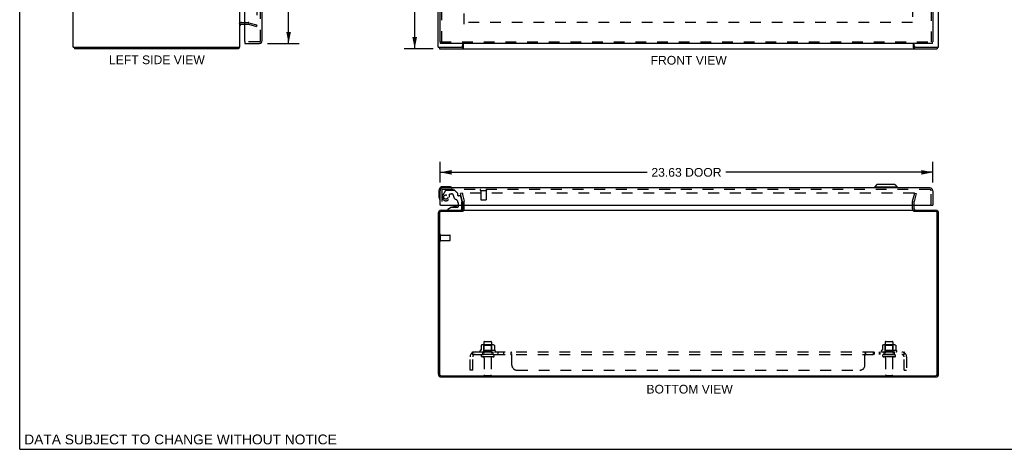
# Model space of a CAD drawing. Header units: inches. Extents: x 0 to 94.4, y 0 to 61.1.
# Tile 1 of 4: x 0 to 47.2, y 0 to 20.6. Entities that reach past the tile are written whole.
import ezdxf

# ---------------------------------------------------------------- set-up
doc = ezdxf.new("R2010")
doc.units = ezdxf.units.IN
doc.header["$LTSCALE"] = 5.194444
doc.header["$MEASUREMENT"] = 0
doc.linetypes.add('HIDDEN', pattern=[0.2, 0.1, -0.1])
doc.layers.get('0').update_dxf_attribs({"linetype": 'CONTINUOUS'})
for name, color, linetype in [('DEFAULT_2', 8, 'HIDDEN'), ('DIMENSIONS', 7, 'CONTINUOUS'), ('DOOR_ASSEMBLY', 7, 'CONTINUOUS'), ('SUBPANEL', 7, 'CONTINUOUS')]:
    doc.layers.add(name, color=color, linetype=linetype)
doc.styles.get("Standard").update_dxf_attribs({"font": 'arial.ttf'})
doc.dimstyles.new('DIMSTYLE_1', dxfattribs={"dimtxt": 0.416667, "dimasz": 0.555556, "dimexe": 0.09, "dimexo": 0.07, "dimgap": 0.0375, "dimtad": 0, "dimtih": 1, "dimtoh": 1, "dimzin": 4, "dimdsep": 46, "dimtxsty": 'Standard', "dimblk": '_FILLED', "dimblk1": '_FILLED', "dimblk2": '_FILLED', "dimcen": 0.09, "dimadec": 3, "dimazin": 1, "dimtfac": 1, "dimtdec": 3, "dimtofl": 0, "dimtmove": 0, "dimatfit": 3, "dimldrblk": '_FILLED', "dimfxl": 0, "dimtolj": 1, "dimtzin": 4, "dimarcsym": 0})

# ---------------------------------------------------------------- blocks, each defined once
blk = doc.blocks.new('_FILLED')
at = {"color": 0, "linetype": 'ByBlock'}
blk.add_solid([(0, 0), (-1, 0.2), (-1, -0.2)], dxfattribs=at)
blk = doc.blocks.new('*D2')
at = {"layer": 'DIMENSIONS', "color": 2, "linetype": 'Continuous'}
for p, q in [((19.825, 43.214), (18.444, 43.214)), ((18.944, 43.214), (18.944, 31.63)), ((18.944, 19.214), (18.944, 30.797)), ((19.825, 19.214), (18.444, 19.214))]:
    blk.add_line(p, q, dxfattribs=at)
at = {"layer": 'DIMENSIONS', "color": 2, "linetype": 'Continuous', "xscale": 0.5555555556, "yscale": 0.5555555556, "zscale": 0.5555555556}
for p, rotation in [((18.944, 43.214), 90), ((18.944, 19.214), 270)]:
    blk.add_blockref('_FILLED', p, dxfattribs=dict(at, rotation=rotation))
at = {"layer": 'DIMENSIONS', "color": 2, "linetype": 'Continuous', "insert": (18.944, 31.422), "char_height": 0.4167, "width": 1.45601, "attachment_point": 2, "line_spacing_factor": 0.9}
blk.add_mtext('24.00', dxfattribs=at)
blk = doc.blocks.new('*D4')
at = {"layer": 'DIMENSIONS', "color": 2, "linetype": 'Continuous'}
for p, q in [((11.884, 42.964), (13.396, 42.964)), ((12.896, 42.964), (12.896, 31.827)), ((12.896, 19.464), (12.896, 30.369)), ((11.884, 19.464), (13.396, 19.464))]:
    blk.add_line(p, q, dxfattribs=at)
at = {"layer": 'DIMENSIONS', "color": 2, "linetype": 'Continuous', "xscale": 0.5555555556, "yscale": 0.5555555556, "zscale": 0.5555555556}
for p, rotation in [((12.896, 42.964), 90), ((12.896, 19.464), 270)]:
    blk.add_blockref('_FILLED', p, dxfattribs=dict(at, rotation=rotation))
at = {"layer": 'DIMENSIONS', "color": 2, "linetype": 'Continuous', "insert": (12.896, 31.619), "char_height": 0.4167, "width": 1.74411, "attachment_point": 2, "line_spacing_factor": 0.9}
blk.add_mtext('23.50\\PDOOR', dxfattribs=at)
blk = doc.blocks.new('*D5')
at = {"layer": 'DIMENSIONS', "color": 2, "linetype": 'Continuous'}
for p, q in [((20.166, 12.79), (20.166, 13.784)), ((43.791, 12.79), (43.791, 13.784)), ((20.166, 13.284), (30.089, 13.284)), ((43.791, 13.284), (33.867, 13.284))]:
    blk.add_line(p, q, dxfattribs=at)
at = {"layer": 'DIMENSIONS', "color": 2, "linetype": 'Continuous', "xscale": 0.5555555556, "yscale": 0.5555555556, "zscale": 0.5555555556, "rotation": 180}
blk.add_blockref('_FILLED', (20.166, 13.284), dxfattribs=at)
at = {"layer": 'DIMENSIONS', "color": 2, "linetype": 'Continuous', "xscale": 0.5555555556, "yscale": 0.5555555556, "zscale": 0.5555555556}
blk.add_blockref('_FILLED', (43.791, 13.284), dxfattribs=at)
at = {"layer": 'DIMENSIONS', "color": 2, "linetype": 'Continuous', "insert": (31.978, 13.492), "char_height": 0.4167, "width": 3.36121, "attachment_point": 2, "line_spacing_factor": 0.9}
blk.add_mtext('23.63 DOOR', dxfattribs=at)

msp = doc.modelspace()

# ---------------------------------------------------------------- linework, layer by layer
at = {"color": 7, "linetype": 'Continuous'}
for p, q in [((0, 0), (0, 61.111)), ((2.625, 19.289), (2.625, 19.214)), ((10.499, 19.289), (10.499, 19.214)), ((20.134, 19.289), (20.134, 19.214)), ((21.242, 19.289), (21.186, 19.289)), ((21.242, 19.289), (21.242, 19.214)), ((42.956, 19.289), (42.899, 19.289)), ((42.899, 19.289), (42.899, 19.214)), ((44.008, 19.289), (44.008, 19.214)), ((21.246, 11.407), (21.246, 11.468)), ((42.896, 11.407), (42.896, 11.468)), ((0, 0), (94.444, 0))]:
    msp.add_line(p, q, dxfattribs=at)
at = {"color": 3, "linetype": 'Continuous'}
for p, q in [((2.562, 19.289), (2.562, 43.139)), ((10.562, 19.289), (10.562, 43.139)), ((20.071, 19.289), (20.071, 43.139)), ((44.071, 19.289), (44.071, 43.139)), ((10.632, 20.389), (10.805, 20.389)), ((21.246, 19.349), (21.246, 19.464)), ((21.273, 19.464), (21.273, 19.257)), ((42.869, 19.257), (42.869, 19.464)), ((42.896, 19.349), (42.896, 19.464)), ((2.562, 19.289), (10.562, 19.289)), ((10.499, 19.214), (2.625, 19.214)), ((20.071, 19.289), (21.186, 19.289)), ((20.134, 19.214), (44.008, 19.214)), ((42.877, 19.242), (42.88, 19.235)), ((42.956, 19.289), (44.071, 19.289)), ((21.242, 11.405), (20.214, 11.405)), ((20.216, 11.468), (21.246, 11.468)), ((21.246, 11.538), (21.246, 11.711)), ((21.273, 11.468), (42.869, 11.468)), ((42.896, 11.538), (42.896, 11.711)), ((42.896, 11.468), (43.926, 11.468)), ((43.928, 11.405), (42.899, 11.405)), ((20.071, 11.323), (20.071, 3.613)), ((20.134, 11.325), (20.134, 3.611)), ((44.008, 3.611), (44.008, 11.325)), ((44.071, 3.613), (44.071, 11.323)), ((20.214, 3.531), (43.928, 3.531)), ((20.216, 3.468), (43.926, 3.468))]:
    msp.add_line(p, q, dxfattribs=at)
for points in [[(10.509, 19.23), (10.508, 19.228), (10.508, 19.226), (10.507, 19.224), (10.507, 19.222), (10.506, 19.221), (10.505, 19.219), (10.505, 19.218), (10.504, 19.217), (10.503, 19.216), (10.503, 19.215), (10.502, 19.215), (10.501, 19.214), (10.5, 19.214), (10.5, 19.214), (10.499, 19.214)], [(10.52, 19.257), (10.519, 19.256), (10.518, 19.254), (10.517, 19.253), (10.516, 19.251), (10.515, 19.249), (10.514, 19.247), (10.513, 19.244), (10.512, 19.242), (10.512, 19.239), (10.511, 19.237), (10.509, 19.23)], [(21.261, 19.235), (21.26, 19.232), (21.259, 19.23), (21.258, 19.228), (21.257, 19.226), (21.256, 19.224), (21.255, 19.222), (21.254, 19.221), (21.253, 19.219), (21.252, 19.218), (21.25, 19.217), (21.249, 19.216), (21.248, 19.215), (21.247, 19.215), (21.246, 19.214), (21.245, 19.214), (21.244, 19.214), (21.242, 19.214)], [(21.273, 19.257), (21.271, 19.256), (21.27, 19.254), (21.269, 19.253), (21.268, 19.251), (21.267, 19.249), (21.266, 19.247), (21.265, 19.244), (21.264, 19.242), (21.261, 19.235)], [(42.869, 19.257), (42.87, 19.256), (42.871, 19.254), (42.872, 19.253), (42.873, 19.251), (42.874, 19.249), (42.875, 19.247), (42.876, 19.244), (42.877, 19.242)], [(42.88, 19.235), (42.881, 19.232), (42.882, 19.23), (42.883, 19.228), (42.884, 19.226), (42.885, 19.224), (42.886, 19.222), (42.887, 19.221), (42.888, 19.219), (42.89, 19.218), (42.891, 19.217), (42.892, 19.216), (42.893, 19.215), (42.894, 19.215), (42.895, 19.214), (42.896, 19.214), (42.897, 19.214), (42.899, 19.214)]]:
    msp.add_lwpolyline(points, dxfattribs=at)
at = {"color": 7, "linetype": 'Continuous'}
for points in [[(21.273, 19.31), (21.271, 19.31), (21.27, 19.31), (21.269, 19.31), (21.268, 19.31), (21.267, 19.309), (21.265, 19.309), (21.264, 19.308), (21.263, 19.308), (21.262, 19.307), (21.261, 19.306), (21.26, 19.305), (21.259, 19.304), (21.258, 19.303), (21.257, 19.302), (21.256, 19.3), (21.255, 19.299), (21.254, 19.298), (21.253, 19.296), (21.252, 19.295), (21.251, 19.294), (21.25, 19.293), (21.249, 19.291), (21.248, 19.291), (21.247, 19.29), (21.245, 19.289), (21.244, 19.289), (21.243, 19.289), (21.242, 19.289)], [(42.869, 19.31), (42.87, 19.31), (42.871, 19.31), (42.872, 19.31), (42.873, 19.31), (42.874, 19.309), (42.876, 19.309), (42.877, 19.308), (42.878, 19.308), (42.879, 19.307), (42.88, 19.306), (42.881, 19.305), (42.882, 19.304), (42.883, 19.303), (42.884, 19.302), (42.885, 19.3), (42.886, 19.299), (42.887, 19.298), (42.888, 19.296), (42.889, 19.295), (42.89, 19.294), (42.891, 19.293), (42.892, 19.291), (42.893, 19.291), (42.895, 19.29), (42.896, 19.289), (42.897, 19.289), (42.898, 19.289), (42.899, 19.289)]]:
    msp.add_lwpolyline(points, dxfattribs=at)
at = {"color": 3, "linetype": 'Continuous'}
for centre, radius, start, end in [((10.632, 20.319), 0.07, 90, 180), ((10.417, 19.359), 0.145, 315.3986, 331.1263), ((21.186, 19.349), 0.06, 270, 360), ((42.956, 19.349), 0.06, 180, 270), ((20.216, 11.323), 0.145, 90, 180), ((20.214, 11.325), 0.08, 90, 180), ((21.176, 11.538), 0.07, 272.7711, 360), ((42.966, 11.538), 0.07, 180, 266.768), ((43.926, 11.323), 0.145, 0, 90), ((43.928, 11.325), 0.08, 0, 90), ((20.216, 3.613), 0.145, 180, 270), ((20.214, 3.611), 0.08, 180, 270), ((43.926, 3.613), 0.145, 270, 360), ((43.928, 3.611), 0.08, 270, 360)]:
    msp.add_arc(centre, radius, start, end, dxfattribs=at)
at = {"layer": 'DEFAULT_2', "color": 8, "linetype": 'HIDDEN'}
for p, q in [((11.374, 42.123), (11.374, 20.305)), ((21.321, 20.389), (21.321, 42.039)), ((42.821, 42.039), (42.821, 20.389)), ((10.632, 20.464), (10.96, 20.464)), ((10.805, 20.389), (10.96, 20.389)), ((10.971, 20.387), (11.355, 20.284)), ((10.99, 20.46), (11.374, 20.357)), ((11.355, 20.284), (11.374, 20.357)), ((42.819, 20.464), (21.323, 20.464)), ((21.214, 12.28), (21.141, 12.261)), ((21.214, 12.28), (21.317, 11.896)), ((42.896, 12.28), (21.245, 12.28)), ((42.824, 11.896), (42.927, 12.28)), ((42.927, 12.28), (43, 12.261)), ((21.244, 11.877), (21.141, 12.261)), ((21.246, 11.711), (21.246, 11.866)), ((21.321, 11.538), (21.321, 11.866)), ((42.821, 11.538), (42.821, 11.866)), ((42.896, 11.711), (42.896, 11.866)), ((43, 12.261), (42.897, 11.877)), ((20.146, 10.001), (20.146, 10.285)), ((20.189, 10.001), (20.189, 10.285)), ((20.189, 10.267), (20.636, 10.267)), ((20.189, 10.019), (20.636, 10.019)), ((20.646, 10.029), (20.646, 10.257)), ((22.801, 4.738), (22.09, 4.738)), ((22.127, 4.983), (22.127, 4.764)), ((22.701, 5.004), (22.19, 5.004)), ((22.262, 4.984), (22.242, 5.004)), ((22.258, 5.138), (22.258, 4.543)), ((22.262, 4.688), (22.262, 4.984)), ((22.629, 4.984), (22.262, 4.984)), ((22.288, 5.168), (22.603, 5.168)), ((22.629, 4.984), (22.649, 5.004)), ((22.629, 4.688), (22.629, 4.984)), ((22.633, 5.138), (22.633, 4.543)), ((22.764, 4.983), (22.764, 4.764)), ((42.051, 4.738), (41.34, 4.738)), ((41.377, 4.983), (41.377, 4.764)), ((41.951, 5.004), (41.44, 5.004)), ((41.512, 4.984), (41.492, 5.004)), ((41.508, 5.138), (41.508, 4.543)), ((41.879, 4.984), (41.512, 4.984)), ((41.512, 4.688), (41.512, 4.984)), ((41.538, 5.168), (41.853, 5.168)), ((41.879, 4.984), (41.899, 5.004)), ((41.879, 4.688), (41.879, 4.984)), ((41.883, 5.138), (41.883, 4.543)), ((42.014, 4.983), (42.014, 4.764)), ((22.111, 4.668), (22.78, 4.668)), ((22.703, 4.543), (22.188, 4.543)), ((22.703, 4.433), (22.188, 4.433)), ((22.262, 4.688), (22.242, 4.668)), ((22.629, 4.688), (22.262, 4.688)), ((22.281, 4.37), (22.281, 3.573)), ((22.611, 4.37), (22.611, 3.573)), ((22.629, 4.688), (22.649, 4.668)), ((41.361, 4.668), (42.03, 4.668)), ((41.953, 4.543), (41.438, 4.543)), ((41.953, 4.433), (41.438, 4.433)), ((41.512, 4.688), (41.492, 4.668)), ((41.879, 4.688), (41.512, 4.688)), ((41.531, 4.37), (41.531, 3.573)), ((41.861, 4.37), (41.861, 3.573)), ((41.879, 4.688), (41.899, 4.668)), ((22.311, 3.543), (22.581, 3.543)), ((41.561, 3.543), (41.831, 3.543))]:
    msp.add_line(p, q, dxfattribs=at)
for points in [[(11.36, 20.29), (11.359, 20.29), (11.358, 20.29), (11.356, 20.29)], [(11.374, 20.305), (11.374, 20.303), (11.374, 20.302), (11.374, 20.3), (11.373, 20.299), (11.372, 20.298), (11.372, 20.296), (11.371, 20.295), (11.37, 20.294), (11.369, 20.293), (11.367, 20.292), (11.366, 20.291), (11.365, 20.291), (11.363, 20.29), (11.362, 20.29), (11.361, 20.29), (11.36, 20.29)], [(21.245, 12.28), (21.243, 12.28), (21.241, 12.28), (21.24, 12.28), (21.238, 12.279), (21.236, 12.278), (21.235, 12.278), (21.233, 12.277), (21.232, 12.276), (21.23, 12.274), (21.229, 12.273), (21.228, 12.272), (21.227, 12.27), (21.227, 12.268), (21.226, 12.267), (21.226, 12.265), (21.225, 12.263), (21.225, 12.262), (21.225, 12.261)], [(42.914, 12.27), (42.913, 12.272), (42.912, 12.273), (42.911, 12.274), (42.909, 12.276), (42.908, 12.277), (42.906, 12.278), (42.905, 12.278), (42.903, 12.279), (42.901, 12.28), (42.9, 12.28), (42.898, 12.28), (42.896, 12.28)], [(21.225, 12.261), (21.225, 12.26), (21.225, 12.258), (21.226, 12.256)], [(42.914, 12.27), (42.914, 12.268), (42.915, 12.267), (42.916, 12.265), (42.916, 12.263), (42.916, 12.262), (42.916, 12.261)], [(42.916, 12.261), (42.916, 12.26), (42.916, 12.258), (42.915, 12.256)], [(22.127, 4.764), (22.127, 4.763), (22.126, 4.762), (22.126, 4.761), (22.126, 4.76), (22.125, 4.759), (22.125, 4.759), (22.125, 4.758), (22.124, 4.758), (22.124, 4.758), (22.124, 4.757), (22.123, 4.757), (22.123, 4.757), (22.123, 4.756), (22.122, 4.756), (22.122, 4.756), (22.122, 4.756), (22.122, 4.756), (22.121, 4.756)], [(22.133, 4.992), (22.131, 4.991), (22.13, 4.99), (22.129, 4.989), (22.128, 4.987), (22.127, 4.986), (22.127, 4.984), (22.127, 4.983)], [(22.758, 4.992), (22.76, 4.991), (22.761, 4.99), (22.762, 4.989), (22.763, 4.987), (22.764, 4.986), (22.764, 4.984), (22.764, 4.983)], [(22.77, 4.756), (22.769, 4.756), (22.769, 4.756), (22.769, 4.756), (22.769, 4.756), (22.768, 4.756), (22.768, 4.757), (22.768, 4.757), (22.767, 4.757), (22.767, 4.758), (22.767, 4.758), (22.766, 4.758), (22.766, 4.759), (22.766, 4.759), (22.765, 4.76), (22.765, 4.761), (22.765, 4.762), (22.764, 4.763), (22.764, 4.764)], [(41.377, 4.764), (41.377, 4.763), (41.376, 4.762), (41.376, 4.761), (41.376, 4.76), (41.375, 4.759), (41.375, 4.759), (41.375, 4.758), (41.374, 4.758), (41.374, 4.758), (41.374, 4.757), (41.373, 4.757), (41.373, 4.757), (41.373, 4.756), (41.372, 4.756), (41.372, 4.756), (41.372, 4.756), (41.372, 4.756), (41.371, 4.756)], [(41.383, 4.992), (41.381, 4.991), (41.38, 4.99), (41.379, 4.989), (41.378, 4.987), (41.377, 4.986), (41.377, 4.984), (41.377, 4.983)], [(42.008, 4.992), (42.01, 4.991), (42.011, 4.99), (42.012, 4.989), (42.013, 4.987), (42.014, 4.986), (42.014, 4.984), (42.014, 4.983)], [(42.02, 4.756), (42.019, 4.756), (42.019, 4.756), (42.019, 4.756), (42.019, 4.756), (42.018, 4.756), (42.018, 4.757), (42.018, 4.757), (42.017, 4.757), (42.017, 4.758), (42.017, 4.758), (42.016, 4.758), (42.016, 4.759), (42.016, 4.759), (42.015, 4.76), (42.015, 4.761), (42.015, 4.762), (42.014, 4.763), (42.014, 4.764)]]:
    msp.add_lwpolyline(points, dxfattribs=at)
for centre, radius, start, end in [((10.632, 20.319), 0.145, 90, 141.2451), ((10.96, 20.349), 0.115, 75, 90), ((10.96, 20.349), 0.04, 75, 90), ((21.206, 11.866), 0.04, 0, 15), ((21.206, 11.866), 0.115, 0, 15), ((42.936, 11.866), 0.115, 165, 180), ((42.936, 11.866), 0.04, 165, 180), ((21.176, 11.538), 0.145, 308.7549, 360), ((42.966, 11.538), 0.145, 180, 231.2451), ((20.167, 10.285), 0.0215, 360, 180), ((20.167, 10.001), 0.0215, 180, 0), ((20.636, 10.257), 0.01, 360, 90), ((20.636, 10.029), 0.01, 270, 0), ((22.111, 4.706), 0.0384, 124.4497, 270), ((22.446, 4.138), 0.698, 117.6814, 120.6631), ((22.19, 4.863), 0.141, 90, 113.95), ((22.288, 5.138), 0.03, 90, 180), ((22.603, 5.138), 0.03, 0, 90), ((22.701, 4.863), 0.141, 66.05, 90), ((22.446, 4.138), 0.698, 59.3369, 62.3186), ((22.78, 4.706), 0.0384, 270, 55.5503), ((41.361, 4.706), 0.0384, 124.4497, 270), ((41.696, 4.138), 0.698, 117.6814, 120.6631), ((41.44, 4.863), 0.141, 90, 113.95), ((41.538, 5.138), 0.03, 90, 180), ((41.853, 5.138), 0.03, 0, 90), ((41.951, 4.863), 0.141, 66.05, 90), ((41.696, 4.138), 0.698, 59.3369, 62.3186), ((42.03, 4.706), 0.0384, 270, 55.5503), ((22.188, 4.488), 0.055, 90, 270), ((22.218, 4.37), 0.0625, 0, 90), ((22.673, 4.37), 0.0625, 90, 180), ((22.703, 4.488), 0.055, 270, 90), ((41.438, 4.488), 0.055, 90, 270), ((41.468, 4.37), 0.0625, 0, 90), ((41.923, 4.37), 0.0625, 90, 180), ((41.953, 4.488), 0.055, 270, 90), ((22.311, 3.573), 0.03, 180, 270), ((22.581, 3.573), 0.03, 270, 360), ((41.561, 3.573), 0.03, 180, 270), ((41.831, 3.573), 0.03, 270, 360)]:
    msp.add_arc(centre, radius, start, end, dxfattribs=at)
at = {"layer": 'DOOR_ASSEMBLY', "color": 8, "linetype": 'HIDDEN'}
for p, q in [((11.555, 19.599), (11.555, 42.829)), ((43.716, 42.889), (43.716, 19.539)), ((20.241, 19.539), (20.241, 23.619)), ((11.495, 19.539), (10.82, 19.539)), ((20.179, 19.539), (43.778, 19.539)), ((20.241, 12.401), (20.241, 11.711)), ((20.417, 12.412), (20.287, 12.186)), ((43.656, 12.461), (20.301, 12.461)), ((20.452, 12.432), (20.838, 12.432)), ((20.866, 12.42), (20.987, 12.299)), ((20.992, 12.288), (20.992, 12.216)), ((22.099, 12.418), (22.383, 12.418)), ((22.117, 12.418), (22.117, 11.971)), ((22.365, 12.418), (22.365, 11.971)), ((43.716, 11.711), (43.716, 12.401)), ((20.618, 12.098), (20.618, 12.231)), ((20.633, 12.247), (20.717, 12.247)), ((21.023, 11.819), (21.023, 11.711)), ((21.104, 12.157), (21.051, 12.157)), ((21.134, 12.134), (21.204, 11.874)), ((21.208, 11.711), (21.208, 11.842)), ((22.127, 11.961), (22.355, 11.961)), ((20.539, 11.468), (21.129, 11.468))]:
    msp.add_line(p, q, dxfattribs=at)
at = {"layer": 'DOOR_ASSEMBLY', "color": 3, "linetype": 'Continuous'}
for p, q in [((43.791, 42.889), (43.791, 19.539)), ((11.63, 19.599), (11.63, 23.464)), ((20.166, 19.539), (20.166, 23.464)), ((10.805, 19.554), (10.805, 22.622)), ((10.805, 19.464), (11.495, 19.464)), ((43.778, 19.464), (20.179, 19.464)), ((20.166, 11.711), (20.166, 12.401)), ((43.656, 12.536), (20.301, 12.536)), ((43.791, 12.401), (43.791, 11.711)), ((20.194, 11.711), (43.763, 11.711))]:
    msp.add_line(p, q, dxfattribs=at)
at = {"layer": 'DOOR_ASSEMBLY', "color": 7, "linetype": 'Continuous'}
for p, q in [((10.805, 19.539), (10.82, 19.539)), ((10.805, 19.539), (10.805, 19.464)), ((20.166, 19.539), (20.179, 19.539)), ((20.179, 19.464), (20.179, 19.539)), ((43.791, 19.539), (43.778, 19.539)), ((43.778, 19.464), (43.778, 19.539)), ((20.106, 12.396), (20.106, 12.107)), ((20.595, 12.596), (20.306, 12.596)), ((20.633, 12.593), (20.595, 12.596)), ((41.107, 12.693), (40.989, 12.575)), ((42.091, 12.575), (40.989, 12.575)), ((40.989, 12.575), (40.989, 12.536)), ((41.973, 12.693), (41.107, 12.693)), ((41.973, 12.693), (42.091, 12.575)), ((42.091, 12.575), (42.091, 12.536)), ((20.106, 12.107), (20.108, 12.069)), ((20.194, 11.711), (20.166, 11.711)), ((20.709, 11.606), (20.539, 11.507)), ((20.539, 11.468), (20.539, 11.507)), ((20.709, 11.606), (20.992, 11.606)), ((20.874, 11.623), (20.804, 11.623)), ((20.875, 11.623), (20.874, 11.623)), ((20.944, 11.623), (20.875, 11.623)), ((21.023, 11.711), (21.023, 11.637)), ((21.208, 11.547), (21.208, 11.711)), ((43.763, 11.711), (43.791, 11.711))]:
    msp.add_line(p, q, dxfattribs=at)
at = {"layer": 'DOOR_ASSEMBLY', "color": 8, "linetype": 'HIDDEN'}
msp.add_circle((20.441, 12.098), 0.102, dxfattribs=at)
at = {"layer": 'DOOR_ASSEMBLY', "color": 3, "linetype": 'Continuous'}
for centre, radius, start, end in [((10.82, 19.554), 0.015, 180, 270), ((11.495, 19.599), 0.135, 270, 360), ((20.301, 12.401), 0.135, 90, 180), ((43.656, 12.401), 0.135, 0, 90)]:
    msp.add_arc(centre, radius, start, end, dxfattribs=at)
at = {"layer": 'DOOR_ASSEMBLY', "color": 8, "linetype": 'HIDDEN'}
for centre, radius, start, end in [((11.495, 19.599), 0.06, 270, 360), ((20.301, 12.401), 0.06, 90, 180), ((20.452, 12.392), 0.04, 90, 150), ((20.838, 12.392), 0.04, 45, 90), ((20.976, 12.288), 0.0156, 0, 45), ((22.099, 12.439), 0.0215, 90, 270), ((22.383, 12.439), 0.0215, 270, 90), ((43.656, 12.401), 0.06, 0, 90), ((20.441, 12.098), 0.177, 150, 360), ((20.633, 12.231), 0.0156, 90, 180), ((20.717, 12.157), 0.09, 0, 90), ((20.992, 12.157), 0.185, 180, 245.2678), ((20.836, 11.819), 0.188, 0, 65.2678), ((21.051, 12.216), 0.0591, 180, 270), ((21.104, 12.126), 0.0312, 15, 90), ((21.083, 11.842), 0.125, 0, 15), ((22.127, 11.971), 0.01, 180, 270), ((22.355, 11.971), 0.01, 270, 360)]:
    msp.add_arc(centre, radius, start, end, dxfattribs=at)
at = {"layer": 'DOOR_ASSEMBLY', "color": 7, "linetype": 'Continuous'}
for centre, radius, start, end in [((20.306, 12.396), 0.2, 90, 180), ((20.595, 12.346), 0.25, 59.1101, 90), ((20.716, 12.551), 0.015, 270, 353.6204), ((20.716, 12.548), 0.015, 6.3796, 59.1101), ((20.356, 12.107), 0.25, 180, 210.8899), ((20.154, 11.986), 0.015, 210.8899, 263.6204), ((20.151, 11.986), 0.015, 276.3796, 360), ((20.804, 11.533), 0.09, 90, 125.4682), ((20.944, 11.533), 0.09, 54.7746, 90), ((20.992, 11.637), 0.0317, 270, 360), ((21.129, 11.547), 0.0787, 270, 360)]:
    msp.add_arc(centre, radius, start, end, dxfattribs=at)
at = {"layer": 'SUBPANEL', "color": 8, "linetype": 'HIDDEN'}
for p, q in [((21.602, 3.793), (21.602, 4.431)), ((21.688, 4.614), (21.768, 4.517)), ((21.727, 4.543), (21.727, 4.668)), ((21.727, 4.668), (42.414, 4.668)), ((21.727, 4.6), (21.727, 4.599)), ((21.727, 4.543), (42.414, 4.543)), ((21.727, 3.793), (21.727, 4.431)), ((21.754, 4.525), (21.749, 4.53)), ((22.196, 4.668), (22.196, 4.543)), ((22.696, 4.668), (22.696, 4.543)), ((22.924, 4.668), (22.924, 4.543)), ((23.205, 4.668), (23.205, 4.543)), ((23.566, 4.543), (23.566, 4.668)), ((23.569, 4.543), (23.567, 4.543)), ((23.602, 4.043), (23.602, 4.614)), ((40.539, 4.043), (40.539, 4.614)), ((40.574, 4.668), (40.575, 4.668)), ((40.574, 4.543), (40.575, 4.543)), ((40.575, 4.543), (40.575, 4.668)), ((40.936, 4.668), (40.936, 4.543)), ((40.975, 4.668), (40.975, 4.543)), ((41.217, 4.668), (41.217, 4.543)), ((41.256, 4.668), (41.256, 4.543)), ((41.446, 4.668), (41.446, 4.543)), ((41.946, 4.668), (41.946, 4.543)), ((42.453, 4.614), (42.373, 4.517)), ((42.391, 4.539), (42.391, 4.539)), ((42.394, 4.542), (42.395, 4.543)), ((42.4, 4.556), (42.4, 4.554)), ((42.407, 4.573), (42.406, 4.571)), ((42.408, 4.576), (42.407, 4.574)), ((42.407, 4.574), (42.407, 4.573)), ((42.409, 4.579), (42.408, 4.577)), ((42.408, 4.577), (42.408, 4.576)), ((42.41, 4.582), (42.409, 4.581)), ((42.409, 4.581), (42.409, 4.579)), ((42.411, 4.585), (42.41, 4.583)), ((42.41, 4.583), (42.41, 4.582)), ((42.412, 4.589), (42.411, 4.588)), ((42.411, 4.588), (42.411, 4.586)), ((42.411, 4.586), (42.411, 4.585)), ((42.412, 4.59), (42.412, 4.589)), ((42.414, 4.543), (42.414, 4.668)), ((42.414, 3.793), (42.414, 4.431)), ((42.539, 4.431), (42.539, 3.793)), ((21.727, 3.793), (21.602, 3.793)), ((23.852, 3.793), (40.289, 3.793)), ((42.414, 3.793), (42.539, 3.793))]:
    msp.add_line(p, q, dxfattribs=at)
for points in [[(21.688, 4.614), (21.69, 4.615), (21.692, 4.617), (21.693, 4.619), (21.695, 4.622), (21.697, 4.624), (21.698, 4.627), (21.7, 4.63), (21.701, 4.633), (21.703, 4.636), (21.704, 4.64), (21.705, 4.643), (21.707, 4.646), (21.708, 4.649), (21.709, 4.651), (21.711, 4.654), (21.712, 4.657), (21.714, 4.659), (21.715, 4.661), (21.717, 4.663), (21.718, 4.665), (21.72, 4.666), (21.722, 4.667), (21.723, 4.667), (21.724, 4.668), (21.726, 4.668), (21.727, 4.668)], [(21.727, 4.603), (21.727, 4.603), (21.727, 4.603), (21.727, 4.603), (21.727, 4.602), (21.727, 4.602), (21.727, 4.602), (21.727, 4.602), (21.727, 4.601), (21.727, 4.601), (21.727, 4.601), (21.727, 4.6), (21.727, 4.6)], [(21.75, 4.539), (21.75, 4.539), (21.75, 4.539), (21.75, 4.539), (21.75, 4.539), (21.75, 4.539), (21.749, 4.539), (21.749, 4.54), (21.749, 4.54), (21.749, 4.541), (21.748, 4.541), (21.748, 4.541), (21.748, 4.542), (21.748, 4.542), (21.747, 4.543), (21.747, 4.544), (21.747, 4.544), (21.746, 4.545), (21.746, 4.545), (21.746, 4.546), (21.745, 4.547), (21.745, 4.547), (21.745, 4.548), (21.744, 4.549), (21.744, 4.549), (21.744, 4.55), (21.743, 4.551), (21.743, 4.552), (21.742, 4.552), (21.742, 4.553), (21.742, 4.554), (21.741, 4.555), (21.741, 4.556), (21.741, 4.556), (21.74, 4.557), (21.74, 4.558), (21.739, 4.559), (21.739, 4.56), (21.739, 4.561), (21.738, 4.562), (21.738, 4.563), (21.738, 4.563), (21.737, 4.564), (21.737, 4.565), (21.736, 4.566), (21.736, 4.567), (21.736, 4.568), (21.735, 4.569), (21.735, 4.57), (21.735, 4.571), (21.734, 4.572), (21.734, 4.573), (21.734, 4.574), (21.733, 4.575), (21.733, 4.576), (21.733, 4.577), (21.732, 4.578), (21.732, 4.579), (21.732, 4.581), (21.731, 4.582), (21.731, 4.583), (21.731, 4.583), (21.73, 4.584), (21.73, 4.585), (21.73, 4.586), (21.73, 4.587), (21.729, 4.588), (21.729, 4.589), (21.729, 4.59), (21.729, 4.591), (21.729, 4.592), (21.728, 4.593), (21.728, 4.594), (21.728, 4.594), (21.728, 4.595), (21.728, 4.596), (21.728, 4.597), (21.727, 4.598), (21.727, 4.598), (21.727, 4.599), (21.727, 4.6), (21.727, 4.601), (21.727, 4.601), (21.727, 4.602), (21.727, 4.602), (21.727, 4.602), (21.727, 4.602), (21.727, 4.603)], [(21.749, 4.53), (21.747, 4.531), (21.746, 4.533), (21.744, 4.534), (21.742, 4.536), (21.74, 4.537), (21.738, 4.539), (21.736, 4.54), (21.734, 4.541), (21.732, 4.542), (21.731, 4.542), (21.729, 4.543), (21.728, 4.543), (21.727, 4.543)], [(21.747, 4.543), (21.747, 4.542), (21.747, 4.542), (21.748, 4.542), (21.748, 4.541), (21.748, 4.541), (21.749, 4.54), (21.749, 4.54), (21.749, 4.54), (21.749, 4.54), (21.749, 4.539), (21.75, 4.539), (21.75, 4.539)], [(21.768, 4.517), (21.767, 4.517), (21.767, 4.517), (21.766, 4.517), (21.765, 4.517), (21.765, 4.517), (21.764, 4.517), (21.763, 4.518), (21.762, 4.518), (21.761, 4.519), (21.76, 4.52), (21.758, 4.521), (21.757, 4.522), (21.756, 4.524), (21.754, 4.525)], [(23.582, 4.654), (23.581, 4.657), (23.579, 4.659), (23.577, 4.661), (23.576, 4.663), (23.574, 4.665), (23.573, 4.666), (23.571, 4.667), (23.57, 4.667), (23.569, 4.668), (23.567, 4.668), (23.566, 4.668)], [(23.578, 4.534), (23.577, 4.536), (23.576, 4.537), (23.574, 4.539), (23.573, 4.54), (23.572, 4.541), (23.571, 4.542), (23.57, 4.542), (23.569, 4.543), (23.567, 4.543), (23.566, 4.543)], [(23.579, 4.533), (23.578, 4.534), (23.577, 4.536), (23.576, 4.537)], [(23.585, 4.649), (23.583, 4.651), (23.582, 4.654), (23.581, 4.657), (23.579, 4.659)], [(23.586, 4.524), (23.585, 4.525), (23.583, 4.526), (23.582, 4.528), (23.581, 4.53), (23.579, 4.533)], [(23.602, 4.517), (23.6, 4.517), (23.599, 4.517), (23.598, 4.517), (23.596, 4.517), (23.595, 4.517), (23.594, 4.517), (23.593, 4.518), (23.592, 4.518), (23.59, 4.519), (23.589, 4.52), (23.588, 4.521), (23.587, 4.522), (23.586, 4.524), (23.585, 4.525), (23.583, 4.526), (23.582, 4.528)], [(23.587, 4.643), (23.586, 4.646), (23.585, 4.649)], [(23.591, 4.633), (23.589, 4.64), (23.587, 4.643)], [(23.592, 4.518), (23.59, 4.519), (23.589, 4.52)], [(23.597, 4.622), (23.595, 4.624), (23.594, 4.627), (23.593, 4.63), (23.591, 4.633)], [(23.602, 4.614), (23.601, 4.615), (23.599, 4.617), (23.598, 4.619), (23.597, 4.622), (23.595, 4.624)], [(23.602, 4.614), (23.601, 4.615), (23.599, 4.617), (23.598, 4.619)], [(23.602, 4.517), (23.6, 4.517), (23.599, 4.517)], [(40.539, 4.614), (40.541, 4.615), (40.542, 4.617), (40.543, 4.619), (40.544, 4.622), (40.546, 4.624)], [(40.539, 4.614), (40.541, 4.615), (40.542, 4.617)], [(40.539, 4.517), (40.541, 4.517), (40.542, 4.517), (40.543, 4.517), (40.545, 4.517), (40.546, 4.517), (40.547, 4.517), (40.548, 4.518), (40.549, 4.518), (40.551, 4.519), (40.552, 4.52), (40.553, 4.521), (40.554, 4.522), (40.555, 4.524), (40.556, 4.525), (40.558, 4.526), (40.559, 4.528)], [(40.539, 4.517), (40.541, 4.517), (40.542, 4.517), (40.543, 4.517), (40.545, 4.517), (40.546, 4.517)], [(40.543, 4.619), (40.544, 4.622), (40.546, 4.624), (40.547, 4.627), (40.548, 4.63), (40.55, 4.633), (40.552, 4.64)], [(40.552, 4.64), (40.554, 4.643), (40.555, 4.646), (40.556, 4.649)], [(40.552, 4.52), (40.553, 4.521), (40.554, 4.522), (40.555, 4.524), (40.556, 4.525)], [(40.556, 4.649), (40.558, 4.651), (40.559, 4.654)], [(40.558, 4.526), (40.559, 4.528), (40.56, 4.53)], [(40.559, 4.654), (40.56, 4.657), (40.562, 4.659), (40.564, 4.661), (40.565, 4.663), (40.567, 4.665), (40.568, 4.666), (40.57, 4.667), (40.571, 4.667), (40.572, 4.668), (40.574, 4.668), (40.575, 4.668)], [(40.56, 4.657), (40.562, 4.659), (40.564, 4.661)], [(40.56, 4.53), (40.562, 4.533), (40.563, 4.534), (40.564, 4.536), (40.565, 4.537), (40.567, 4.539), (40.568, 4.54)], [(40.563, 4.534), (40.564, 4.536), (40.565, 4.537), (40.567, 4.539), (40.568, 4.54), (40.569, 4.541), (40.57, 4.542), (40.571, 4.542), (40.573, 4.543), (40.574, 4.543), (40.575, 4.543)], [(42.373, 4.517), (42.374, 4.517), (42.374, 4.517), (42.375, 4.517), (42.376, 4.517), (42.376, 4.517), (42.377, 4.517), (42.378, 4.518), (42.379, 4.518), (42.38, 4.519), (42.381, 4.52), (42.383, 4.521), (42.384, 4.522), (42.385, 4.524), (42.387, 4.525), (42.39, 4.528)], [(42.39, 4.528), (42.392, 4.53), (42.394, 4.531), (42.395, 4.533), (42.397, 4.534), (42.399, 4.536), (42.401, 4.537), (42.403, 4.539), (42.405, 4.54), (42.407, 4.541), (42.409, 4.542), (42.41, 4.542), (42.412, 4.543), (42.413, 4.543), (42.414, 4.543)], [(42.4, 4.554), (42.399, 4.553), (42.399, 4.552), (42.398, 4.552), (42.398, 4.551), (42.398, 4.55), (42.397, 4.55), (42.397, 4.549), (42.397, 4.548), (42.396, 4.548), (42.396, 4.547), (42.396, 4.546), (42.395, 4.546), (42.395, 4.545), (42.395, 4.545), (42.394, 4.544), (42.394, 4.544), (42.394, 4.543), (42.394, 4.543), (42.393, 4.542), (42.393, 4.542), (42.393, 4.541), (42.392, 4.541), (42.392, 4.54), (42.392, 4.54), (42.392, 4.54), (42.392, 4.539), (42.391, 4.539), (42.391, 4.539), (42.391, 4.539)], [(42.391, 4.539), (42.391, 4.539), (42.391, 4.539), (42.392, 4.539), (42.392, 4.539), (42.392, 4.54), (42.392, 4.54), (42.392, 4.54), (42.393, 4.541), (42.393, 4.541), (42.393, 4.541), (42.393, 4.542), (42.394, 4.542), (42.394, 4.542)], [(42.406, 4.571), (42.406, 4.569), (42.405, 4.568), (42.405, 4.568), (42.405, 4.567), (42.404, 4.566), (42.404, 4.565), (42.404, 4.564), (42.403, 4.563), (42.403, 4.562), (42.403, 4.562), (42.402, 4.561), (42.402, 4.56), (42.402, 4.559), (42.401, 4.558), (42.401, 4.557), (42.401, 4.557), (42.4, 4.556)], [(42.414, 4.603), (42.414, 4.603), (42.414, 4.603), (42.414, 4.603), (42.414, 4.602), (42.414, 4.602), (42.414, 4.602), (42.414, 4.602), (42.414, 4.601), (42.414, 4.601), (42.414, 4.6), (42.414, 4.6), (42.414, 4.599), (42.414, 4.599), (42.414, 4.598), (42.414, 4.598), (42.414, 4.597), (42.413, 4.597), (42.413, 4.596), (42.413, 4.596), (42.413, 4.595), (42.413, 4.594), (42.413, 4.594), (42.413, 4.593), (42.413, 4.592), (42.412, 4.592), (42.412, 4.591), (42.412, 4.59)], [(42.453, 4.614), (42.451, 4.615), (42.449, 4.617), (42.448, 4.619), (42.446, 4.622), (42.444, 4.624), (42.443, 4.627), (42.441, 4.63), (42.44, 4.633), (42.438, 4.636), (42.437, 4.64), (42.436, 4.643), (42.434, 4.646), (42.433, 4.649), (42.432, 4.651), (42.43, 4.654), (42.429, 4.657), (42.427, 4.659), (42.426, 4.661), (42.424, 4.663), (42.423, 4.665), (42.421, 4.666), (42.419, 4.667), (42.418, 4.667), (42.417, 4.668), (42.415, 4.668), (42.414, 4.668)], [(42.414, 4.6), (42.414, 4.6), (42.414, 4.6), (42.414, 4.601), (42.414, 4.601), (42.414, 4.602), (42.414, 4.602), (42.414, 4.602), (42.414, 4.602), (42.414, 4.603)]]:
    msp.add_lwpolyline(points, dxfattribs=at)
for centre, radius, start, end in [((21.839, 4.431), 0.237, 90, 180), ((21.839, 4.431), 0.112, 90, 180), ((42.302, 4.431), 0.237, 0, 90), ((42.302, 4.431), 0.112, 0, 90), ((23.852, 4.043), 0.25, 180, 270), ((40.289, 4.043), 0.25, 270, 360)]:
    msp.add_arc(centre, radius, start, end, dxfattribs=at)

# ---------------------------------------------------------------- texts
at = {"layer": 'DIMENSIONS', "color": 2, "linetype": 'Continuous', "attachment_point": 2, "line_spacing_factor": 0.9}
for s, insert, char_height, width in [('LEFT SIDE VIEW', (6.581, 18.888), 0.41667, 4.58178), ('FRONT VIEW', (32.086, 18.868), 0.4167, 3.64622), ('BOTTOM VIEW', (32.129, 3.092), 0.41667, 4.12949), ('DATA SUBJECT TO CHANGE WITHOUT NOTICE', (7.713, 0.71), 0.47222, 14.96014)]:
    msp.add_mtext(s, dxfattribs=dict(at, insert=insert, char_height=char_height, width=width))

# ---------------------------------------------------------------- dimensions: what is measured, and where the dimension line sits
at = {"layer": 'DIMENSIONS', "color": 2, "linetype": 'Continuous'}
dim = msp.add_linear_dim(base=(18.944, 19.214), p1=(19.895, 43.214), p2=(19.895, 19.214), angle=270, dimstyle='DIMSTYLE_1', dxfattribs=at)
dim.commit()
dim.dimension.update_dxf_attribs({"geometry": '*D2', "text_midpoint": (18.939, 31.211), "dimtype": 160})
dim = msp.add_linear_dim(base=(12.896, 19.464), p1=(11.814, 42.964), p2=(11.814, 19.464), angle=270, text='<>\\PDOOR', dimstyle='DIMSTYLE_1', dxfattribs=at)
dim.commit()
dim.dimension.update_dxf_attribs({"geometry": '*D4', "text_midpoint": (12.896, 31.098), "dimtype": 160})
dim = msp.add_linear_dim(base=(43.790519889, 13.283730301), p1=(20.165519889, 13.853730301), p2=(43.790519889, 13.853730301), text='<> DOOR', dimstyle='DIMSTYLE_1', dxfattribs=at)
dim.commit()
dim.dimension.update_dxf_attribs({"geometry": '*D5', "text_midpoint": (31.978019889, 13.283730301), "dimtype": 160})

doc.saveas('drawing.dxf')
